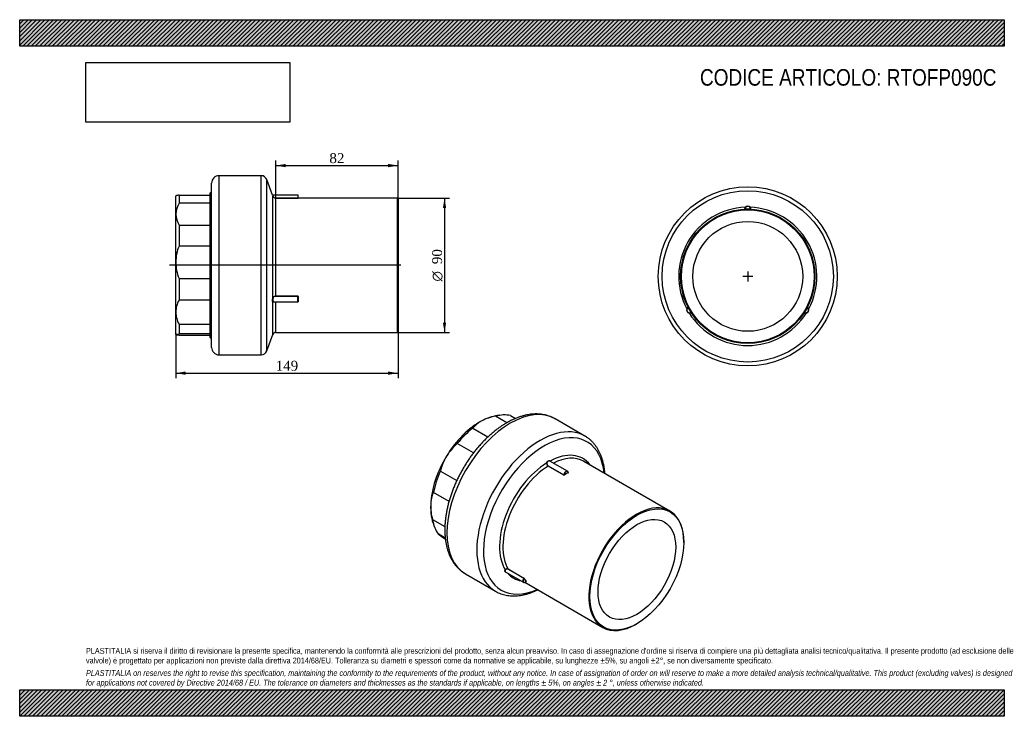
# Model space of a CAD drawing. Header units: millimetres. Extents: x 0 to 660, y 0 to 467.
import ezdxf
from ezdxf.enums import TextEntityAlignment as Align
from ezdxf.lldxf.tags import DXFTag

# ---------------------------------------------------------------- set-up
doc = ezdxf.new("R2010")
doc.units = ezdxf.units.MM
doc.header["$LTSCALE"] = 2.222222
for name, color, linetype in [('Default', 7, 'Continuous'), ('DV3_Default', 7, 'Continuous'), ('IOF090C', 7, 'Continuous'), ('PARTE_PE_090', 7, 'Continuous')]:
    doc.layers.add(name, color=color, linetype=linetype)
doc.styles.add('SEACAD_Solid_Edge_ANSI1_Symbols', font='semeca1.ttf')
doc.styles.add('SEACAD_Times_New_Roman', font='times.ttf')
tags = doc.linetypes.add('CENTER2', pattern=[28.575, 19.05, -3.175, 3.175, -3.175]).pattern_tags.tags
tags[10:11] = [DXFTag(74, 4), DXFTag(75, 0), DXFTag(340, '0'), DXFTag(46, 0.0), DXFTag(50, 0.0), DXFTag(44, 0.0), DXFTag(45, 0.0)]
tags[8:9] = [DXFTag(74, 4), DXFTag(75, 0), DXFTag(340, '0'), DXFTag(46, 0.0), DXFTag(50, 0.0), DXFTag(44, 0.0), DXFTag(45, 0.0)]
tags[6:7] = [DXFTag(74, 4), DXFTag(75, 0), DXFTag(340, '0'), DXFTag(46, 0.0), DXFTag(50, 0.0), DXFTag(44, 0.0), DXFTag(45, 0.0)]
tags[4:5] = [DXFTag(74, 4), DXFTag(75, 0), DXFTag(340, '0'), DXFTag(46, 0.0), DXFTag(50, 0.0), DXFTag(44, 0.0), DXFTag(45, 0.0)]
doc.dimstyles.new('ANSImm', dxfattribs={"dimtxt": 6.666667, "dimasz": 6.666667, "dimexe": 3.333333, "dimexo": 0, "dimgap": 1.666667, "dimtad": 1, "dimdsep": 46, "dimtxsty": 'SEACAD_Times_New_Roman', "dimblk1": '_SE_FILLED', "dimblk2": '_SE_FILLED', "dimsah": 1, "dimcen": 3.333333, "dimazin": 0, "dimtfac": 0.85, "dimtdec": 3, "dimtofl": 0, "dimtmove": 0, "dimatfit": 3, "dimfxl": 1, "dimarcsym": 0})
picture_1 = doc.add_image_def('image1.jpg', size_in_pixel=(4302, 1260))

# ---------------------------------------------------------------- blocks, each defined once
blk = doc.blocks.new('SEANNOT_GROUP')
at = {"layer": 'Default', "color": 7, "linetype": 'CENTER2'}
for p, q in [((488.04, 298.05), (488.04, 291.38)), ((491.37, 294.71), (484.7, 294.71))]:
    blk.add_line(p, q, dxfattribs=at)
blk = doc.blocks.new('SEANNOT_GROUP1')
at = {"layer": 'Default', "color": 7, "linetype": 'CENTER2'}
for p, q in [((488.04, 298.05), (488.04, 291.38)), ((491.37, 294.71), (484.7, 294.71))]:
    blk.add_line(p, q, dxfattribs=at)
blk = doc.blocks.new('SE')
at = {"layer": 'IOF090C', "color": 7, "linetype": 'Continuous'}
for p, q in [((326.58, 196.69), (318.98, 201.08)), ((321.92, 201.66), (320.08, 201.41)), ((328.93, 201.47), (332.31, 199.52)), ((303.64, 193), (313.83, 187.12)), ((304.19, 176.43), (293.32, 182.7)), ((282, 164.19), (292.95, 157.87)), ((287.79, 144), (277.36, 150.02)), ((276.69, 131.93), (285.02, 127.12)), ((277.63, 127.88), (278.33, 126.16)), ((285.25, 119.4), (280.45, 122.18))]:
    blk.add_line(p, q, dxfattribs=at)
for centre, radius, start, end in [((325.92, 165.86), 35.9, 101.15476, 116.72447), ((318.31, 181.01), 18.94, 116.75778, 140.73058), ((316.43, 155.58), 35.63, 130.43292, 148.24715), ((316.09, 156.22), 35.01, 148.85313, 166.84024), ((296.68, 141.31), 21.19, 155.72974, 178.52285), ((312.09, 141.23), 36.6, 179.01444, 194.72136), ((313.97, 164.44), 53.95, 231.58468, 236.38436), ((465.57, 387.68), 323.79, 235.91349, 236.16308)]:
    blk.add_arc(centre, radius, start, end, dxfattribs=at)
for centre, major_axis, start_param, end_param in [((308.34, 159.17), (-23.25, -40.27), 3.562127, 3.883358), ((309.87, 158.28), (23.88, 41.35), 0.185683, 0.512448), ((308.34, 159.17), (23.25, 40.27), 0.741765, 1.527163), ((309.87, 158.28), (23.88, 41.35), 0.971081, 1.297847), ((308.34, 159.17), (-23.25, -40.27), 4.668756, 5.454154), ((309.87, 158.28), (-23.88, -41.35), 4.898072, 5.224837), ((308.34, 159.17), (-23.25, -40.27), 5.454154, 5.862651), ((309.87, 158.28), (-23.88, -41.35), 5.68347, 6.010236)]:
    blk.add_ellipse(centre, major_axis=major_axis, ratio=0.57735, start_param=start_param, end_param=end_param, dxfattribs=at)
at = {"layer": 'PARTE_PE_090', "color": 7, "linetype": 'Continuous'}
for p, q in [((378.83, 187.75), (358.85, 199.29)), ((364.78, 161.58), (354.24, 167.66)), ((354.31, 167.78), (364.84, 161.69)), ((367.26, 164.17), (355.43, 170.99)), ((435.85, 137.51), (378.22, 170.78)), ((367.67, 163.33), (367.74, 163.29)), ((445.17, 116.5), (445.17, 116.91)), ((298.85, 95.36), (318.83, 83.83)), ((325.77, 96.66), (337.73, 89.75)), ((337.96, 92.42), (327.43, 98.5)), ((327.45, 98.62), (337.99, 92.54)), ((338.55, 89.76), (390.85, 59.57)), ((413.35, 61.8), (413.7, 62))]:
    blk.add_line(p, q, dxfattribs=at)
for centre, radius, start, end in [((355.13, 169.34), 1.9, 169.03331, 242.13001), ((364.91, 161.85), 0.302, 243.51342, 299.46285), ((364.9, 161.82), 0.141, 244.109, 305.00077), ((326.72, 97.38), 1.44, 59.50356, 148.4884), ((326.73, 97.37), 1.33, 58.16419, 147.85982), ((337.83, 92.19), 0.266, 28.56905, 59.33122), ((337.64, 91.95), 0.682, 35.70388, 59.4006)]:
    blk.add_arc(centre, radius, start, end, dxfattribs=at)
for centre, major_axis, ratio, start_param, end_param in [((328.85, 147.33), (-30, -51.96), 0.57735, 3.141593, 6.283185), ((348.83, 135.79), (-30, -51.96), 0.57735, 3.140772, 6.283185), ((351.48, 134.26), (-28.7, -49.71), 0.57735, 2.471957, 6.283185), ((354.39, 132.58), (-23.15, -40.1), 0.57735, 2.903815, 3.892348), ((355.72, 131.81), (-22.5, -38.97), 0.57735, 3.149889, 3.863037), ((354.39, 132.58), (-23.15, -40.1), 0.57735, 3.961634, 5.986743), ((355.72, 131.81), (-22.5, -38.97), 0.57735, 3.973522, 5.974854), ((353.33, 169.7), (-0.0968, 0.0253), 0.087064, 0.851255, 2.18595), ((354.24, 167.74), (-0.05, -0.0866), 0.57735, 0.83193, 2.310631), ((355.6, 171.01), (0.0588, 0.0809), 0.630811, 1.895823, 2.826631), ((355.72, 131.81), (-22.5, -38.97), 0.57735, 3.141593, 3.149889), ((364.77, 161.66), (-0.05, -0.0866), 0.57735, 0.83193, 2.310631), ((366.26, 162.44), (-1, -1.73), 0.57735, 2.401758, 5.452224), ((366.33, 162.4), (-0.95, -1.65), 0.57735, 2.411247, 5.442734), ((366.33, 125.69), (22.55, 39.06), 0.57735, 0.743321, 0.827475), ((365.06, 161.67), (-0.0531, 0.0848), 0.552553, 0.765226, 2.336023), ((366.4, 125.65), (22.5, 38.97), 0.57735, 0.743321, 0.827475), ((367.74, 163.21), (-0.0467, 0.0884), 0.601125, 0.807341, 2.378137), ((367.74, 163.37), (0.05, 0.0866), 0.57735, 3.321803, 3.880459), ((413.35, 98.54), (-22.5, -38.97), 0.57735, 2.356194, 6.283185), ((325.53, 98.07), (-0.0877, 0.048), 0.488116, 4.151467, 5.486162), ((354.39, 132.58), (23.15, 40.1), 0.57735, 2.946423, 3.336762), ((327.39, 98.55), (-0.05, -0.0866), 0.57735, 1.35456, 2.833262), ((338.73, 91.48), (1, 1.73), 0.57735, 1.35456, 4.405026), ((337.93, 92.47), (-0.05, -0.0866), 0.57735, 1.35456, 2.833262), ((338.8, 91.44), (0.95, 1.65), 0.57735, 1.36405, 4.395537), ((338.13, 92.28), (-0.0853, -0.0522), 0.779088, 3.541906, 5.112703), ((366.33, 125.69), (-22.55, -39.06), 0.57735, -0.303877, -0.219722), ((366.4, 125.65), (-22.5, -38.97), 0.57735, -0.303877, -0.219722), ((339.47, 90.37), (-0.0779, -0.0627), 0.796866, 3.440592, 5.011388), ((348.83, 135.79), (-30, -51.96), 0.57735, 0, 0.000221), ((351.48, 134.26), (-28.7, -49.71), 0.57735, 0, 0.669635), ((413.35, 98.54), (-22.5, -38.97), 0.57735, 0, 0.785398)]:
    blk.add_ellipse(centre, major_axis=major_axis, ratio=ratio, start_param=start_param, end_param=end_param, dxfattribs=at)
for major_axis in [(22.25, 38.54), (-18.4, -31.87)]:
    blk.add_ellipse((413.7, 98.34), major_axis=major_axis, ratio=0.57735, dxfattribs=at)
for points, knots in [([(358.82, 199.29), (358.33, 199.57), (357.42, 200.08), (355.8, 200.79), (354.07, 201.4), (352.26, 201.89), (350.41, 202.25), (348.5, 202.47), (346.55, 202.56), (344.55, 202.51), (342.51, 202.32), (340.43, 202), (338.33, 201.55), (336.2, 200.96), (334.05, 200.23), (331.89, 199.37), (329.74, 198.39), (327.84, 197.41), (326.8, 196.82), (326.35, 196.56)], [0, 0, 0, 0, 0.049043, 0.10765, 0.166322, 0.225192, 0.284378, 0.343976, 0.404056, 0.464656, 0.525782, 0.587413, 0.649499, 0.711976, 0.77477, 0.837804, 0.901008, 0.964319, 1, 1, 1, 1]), ([(326.35, 196.56), (325.93, 196.32), (324.9, 195.71), (323.05, 194.53), (320.93, 193.06), (318.83, 191.46), (316.75, 189.77), (314.7, 187.97), (312.7, 186.08), (310.73, 184.09), (308.8, 182.02), (306.93, 179.87), (305.11, 177.65), (303.34, 175.35), (301.64, 172.98), (300, 170.56), (298.42, 168.09), (296.92, 165.56), (295.49, 162.99), (294.14, 160.39), (292.88, 157.75), (291.69, 155.09), (290.6, 152.41), (289.59, 149.72), (288.68, 147.02), (287.86, 144.32), (287.13, 141.63), (286.51, 138.94), (285.99, 136.28), (285.57, 133.63), (285.26, 131.02), (285.05, 128.43), (284.95, 125.89), (284.96, 123.4), (285.08, 120.96), (285.31, 118.58), (285.65, 116.26), (286.11, 114.02), (286.67, 111.85), (287.35, 109.78), (288.14, 107.79), (289.03, 105.91), (290.02, 104.13), (291.11, 102.46), (292.3, 100.91), (293.57, 99.48), (294.94, 98.17), (296.37, 96.99), (297.71, 96.04), (298.5, 95.58), (298.86, 95.38)], [0, 0, 0, 0, 0.011423, 0.032895, 0.054352, 0.075795, 0.097221, 0.118626, 0.140012, 0.161377, 0.182724, 0.204053, 0.225367, 0.246669, 0.267959, 0.289242, 0.310519, 0.331794, 0.353068, 0.374344, 0.395625, 0.416913, 0.43821, 0.45952, 0.480844, 0.502187, 0.523549, 0.544933, 0.566341, 0.587774, 0.609232, 0.630716, 0.652223, 0.67375, 0.69529, 0.716832, 0.738361, 0.759857, 0.7813, 0.802662, 0.823916, 0.845034, 0.865991, 0.886767, 0.907354, 0.927753, 0.947977, 0.968051, 0.988009, 1, 1, 1, 1]), ([(392.28, 162.67), (392.27, 162.73), (392.21, 163.59), (392.04, 165.21), (391.69, 167.49), (391.22, 169.7), (390.65, 171.83), (389.97, 173.87), (389.19, 175.81), (388.3, 177.66), (387.31, 179.4), (386.23, 181.03), (385.05, 182.54), (383.78, 183.93), (382.43, 185.21), (381.01, 186.35), (379.78, 187.2), (379.08, 187.59), (378.85, 187.72)], [0.7741616, 0.7741616, 0.7741616, 0.7741616, 0.775346, 0.7913476, 0.8073411, 0.8233156, 0.8392575, 0.855151, 0.8709788, 0.8867231, 0.9023678, 0.9179003, 0.9333136, 0.9486079, 0.9637914, 0.9788802, 0.9938968, 1, 1, 1, 1]), ([(353.26, 169.71), (353.3, 169.86), (353.35, 170), (353.47, 170.28), (353.54, 170.4), (353.71, 170.64), (353.8, 170.75), (353.99, 170.94), (354.1, 171.02), (354.32, 171.14), (354.43, 171.19), (354.66, 171.25), (354.77, 171.26), (355, 171.25), (355.11, 171.22), (355.33, 171.14), (355.43, 171.09), (355.53, 171.02)], [0, 0, 0, 0, 0.125, 0.125, 0.25, 0.25, 0.375, 0.375, 0.5, 0.5, 0.625, 0.625, 0.75, 0.75, 0.875, 0.875, 1, 1, 1, 1]), ([(353.38, 169.68), (353.36, 169.58), (353.34, 169.48), (353.33, 169.28), (353.34, 169.18), (353.37, 168.99), (353.39, 168.89), (353.46, 168.71), (353.5, 168.62), (353.65, 168.37), (353.77, 168.22), (354.03, 167.97), (354.17, 167.86), (354.31, 167.78)], [0, 0, 0, 0, 0.125, 0.125, 0.25, 0.25, 0.375, 0.375, 0.5, 0.5, 0.75, 0.75, 1, 1, 1, 1]), ([(355.43, 171), (355.37, 171.03), (355.31, 171.06), (355.14, 171.12), (355.03, 171.14), (354.71, 171.16), (354.48, 171.11), (354.17, 170.93), (354.07, 170.85), (353.88, 170.67), (353.8, 170.57), (353.64, 170.34), (353.58, 170.22), (353.46, 169.96), (353.42, 169.82), (353.38, 169.68)], [0.0486291, 0.0486291, 0.0486291, 0.0486291, 0.125, 0.125, 0.25, 0.25, 0.5, 0.5, 0.625, 0.625, 0.75, 0.75, 0.875, 0.875, 1, 1, 1, 1]), ([(367.67, 163.33), (367.68, 163.32), (367.68, 163.32), (367.69, 163.31), (367.69, 163.31), (367.7, 163.3), (367.7, 163.29), (367.7, 163.29), (367.7, 163.29), (367.7, 163.29)], [0, 0, 0, 0, 0.2125168, 0.2125168, 0.2125168, 0.4255011, 0.4255011, 0.4255011, 0.4803228, 0.4803228, 0.4803228, 0.4803228]), ([(367.7, 163.29), (367.7, 163.29), (367.7, 163.28), (367.69, 163.28), (367.69, 163.27), (367.69, 163.27), (367.68, 163.26), (367.68, 163.26), (367.67, 163.26), (367.67, 163.26)], [0.4803228, 0.4803228, 0.4803228, 0.4803228, 0.6396998, 0.6396998, 0.6396998, 0.855657, 0.855657, 0.855657, 1, 1, 1, 1]), ([(367.74, 163.13), (367.77, 163.15), (367.79, 163.18), (367.79, 163.24), (367.77, 163.27), (367.74, 163.29)], [0, 0, 0, 0, 0.5, 0.5, 1, 1, 1, 1]), ([(325.97, 96.52), (325.94, 96.53), (325.92, 96.53), (325.79, 96.57), (325.7, 96.61), (325.53, 96.72), (325.46, 96.79), (325.36, 96.95), (325.32, 97.03), (325.27, 97.23), (325.26, 97.33), (325.28, 97.55), (325.3, 97.66), (325.37, 97.9), (325.42, 98.01), (325.49, 98.13)], [0.2222389, 0.2222389, 0.2222389, 0.2222389, 0.25, 0.25, 0.375, 0.375, 0.5, 0.5, 0.625, 0.625, 0.75, 0.75, 0.875, 0.875, 1, 1, 1, 1]), ([(325.6, 98.08), (325.54, 97.97), (325.49, 97.86), (325.41, 97.64), (325.39, 97.53), (325.37, 97.22), (325.41, 97.03), (325.57, 96.81), (325.64, 96.74), (325.73, 96.68), (325.74, 96.67), (325.76, 96.66)], [0, 0, 0, 0, 0.125, 0.125, 0.25, 0.25, 0.5, 0.5, 0.625, 0.625, 0.6490424, 0.6490424, 0.6490424, 0.6490424]), ([(339.39, 90.4), (339.4, 90.4), (339.4, 90.39), (339.41, 90.39), (339.41, 90.39), (339.41, 90.39), (339.42, 90.39), (339.42, 90.39), (339.42, 90.39), (339.42, 90.39)], [0.1823811, 0.1823811, 0.1823811, 0.1823811, 0.3501212, 0.3501212, 0.3501212, 0.5655724, 0.5655724, 0.5655724, 0.5887579, 0.5887579, 0.5887579, 0.5887579]), ([(339.42, 90.39), (339.43, 90.4), (339.44, 90.41), (339.47, 90.42), (339.49, 90.42), (339.49, 90.42), (339.5, 90.42), (339.5, 90.42)], [0, 0, 0, 0, 0.1733869, 0.309778, 0.4203633, 0.5098148, 0.5880059, 0.5880059, 0.5880059, 0.5880059]), ([(339.47, 90.43), (339.51, 90.41), (339.53, 90.4), (339.56, 90.41), (339.55, 90.42), (339.53, 90.45)], [0, 0, 0, 0, 0.5, 0.5, 1, 1, 1, 1]), ([(318.84, 83.84), (318.96, 83.76), (319.55, 83.4), (320.79, 82.8), (322.45, 82.12), (324.2, 81.56), (325.99, 81.14), (327.85, 80.84), (329.75, 80.68), (331.71, 80.66), (333.7, 80.76), (335.74, 81.01), (337.81, 81.39), (339.9, 81.9), (342.02, 82.55), (344.15, 83.33), (345.9, 84.08), (346.94, 84.56), (347.26, 84.72)], [0, 0, 0, 0, 0.0031737, 0.0181336, 0.0330925, 0.0480787, 0.0631207, 0.0782428, 0.0934634, 0.1087936, 0.124237, 0.1397906, 0.1554451, 0.1711872, 0.1870012, 0.202871, 0.218781, 0.2259548, 0.2259548, 0.2259548, 0.2259548])]:
    blk.add_open_spline(points, degree=3, knots=knots, dxfattribs=at)
blk.add_open_spline([(355.53, 171.02), (355.59, 170.96), (355.66, 170.91), (355.73, 170.84)], degree=3, dxfattribs=at)
blk = doc.blocks.new('SE1')
at = {"layer": 'PARTE_PE_090', "color": 7, "linetype": 'Continuous'}
for p, q in [((486.14, 339.77), (486.14, 339.67)), ((489.93, 339.77), (489.93, 339.67)), ((448.07, 273.83), (448.15, 273.87)), ((528.01, 273.83), (527.92, 273.87)), ((449.96, 270.54), (450.05, 270.59)), ((526.11, 270.54), (526.03, 270.59))]:
    blk.add_line(p, q, dxfattribs=at)
for radius in [60, 57.39, 45, 44.5, 36.8]:
    blk.add_circle((488.04, 294.71), radius, dxfattribs=at)
for centre, radius, start, end in [((488.04, 294.71), 46.3, 91.98489, 208.01511), ((488.21, 339.58), 2.27, 141.56062, 177.85657), ((485.94, 339.76), 0.1, 272.66607, 357.38941), ((488.04, 339.67), 2, 2.61059, 177.38941), ((488.04, 339.67), 1.9, 3.1543, 176.8457), ((488.04, 294.71), 45.1, 87.58915, 92.41085), ((488.04, 339.64), 2.1, 40.12722, 139.87278), ((488.04, 294.71), 46.3, 331.98489, 88.01511), ((487.87, 339.58), 2.27, 2.14947, 38.43334), ((491.51, 351.18), 11.51, 262.14557, 262.65167), ((490.14, 339.76), 0.1, 182.61059, 267.33393), ((449.13, 272.25), 2.1, 160.12722, 259.87278), ((449.1, 272.24), 2, 122.61059, 297.38941), ((449.27, 272.13), 2.27, 122.14947, 158.43334), ((449.1, 272.24), 1.9, 123.1543, 296.8457), ((447.97, 274), 0.1, 302.61059, 27.33393), ((437.4, 269.49), 11.51, 22.14557, 22.65167), ((488.04, 294.71), 45.1, 207.58915, 212.41085), ((526.97, 272.24), 2, 242.61059, 57.38941), ((526.97, 272.24), 1.9, 243.1543, 56.8457), ((488.04, 294.71), 45.1, 327.58915, 332.41085), ((526.94, 272.25), 2.1, 280.12722, 19.87278), ((528.1, 274), 0.1, 152.66607, 237.38941), ((526.81, 272.13), 2.27, 21.56062, 57.85657), ((449.1, 272.43), 2.27, 261.56062, 297.85657), ((488.04, 294.71), 46.3, 211.98489, 328.01511), ((440.87, 263.47), 11.52, 37.34852, 37.85424), ((450.07, 270.37), 0.1, 32.66607, 117.38941), ((526, 270.37), 0.1, 62.61059, 147.33393), ((526.98, 272.43), 2.27, 242.14947, 278.43334)]:
    blk.add_arc(centre, radius, start, end, dxfattribs=at)
for centre, major_axis, start_param, end_param in [((486.43, 341.02), (-0.0764, 0.0645), 1.806898, 3.141593), ((489.64, 341.02), (0.0764, 0.0645), 3.141593, 4.476287), ((447.13, 272.95), (-0.0941, 0.0339), 3.141593, 4.476287), ((528.95, 272.95), (0.0941, 0.0339), 1.806898, 3.141593), ((448.73, 270.17), (-0.0176, -0.0984), 1.806898, 3.141593), ((527.34, 270.17), (0.0176, -0.0984), 3.141593, 4.476287)]:
    blk.add_ellipse(centre, major_axis=major_axis, ratio=0.265858, start_param=start_param, end_param=end_param, dxfattribs=at)
for points, knots in [([(486.04, 339.76), (486.04, 339.76), (486.04, 339.76), (486.04, 339.76), (486.04, 339.76), (486.05, 339.76), (486.05, 339.76), (486.06, 339.76), (486.07, 339.76), (486.08, 339.76), (486.09, 339.77), (486.1, 339.77), (486.11, 339.77), (486.12, 339.77), (486.13, 339.77), (486.14, 339.77)], [0, 0, 0, 0, 0.136346, 0.136346, 0.136346, 0.350121, 0.350121, 0.350121, 0.565572, 0.565572, 0.565572, 0.782433, 0.782433, 0.782433, 1, 1, 1, 1]), ([(528.05, 273.92), (528.05, 273.92), (528.05, 273.92), (528.05, 273.92), (528.05, 273.92), (528.04, 273.91), (528.04, 273.91), (528.04, 273.9), (528.04, 273.89), (528.03, 273.89), (528.03, 273.88), (528.03, 273.87), (528.02, 273.86), (528.02, 273.85), (528.01, 273.84), (528.01, 273.83)], [0, 0, 0, 0, 0.136346, 0.136346, 0.136346, 0.350121, 0.350121, 0.350121, 0.565572, 0.565572, 0.565572, 0.782433, 0.782433, 0.782433, 1, 1, 1, 1]), ([(526.05, 270.46), (526.05, 270.46), (526.05, 270.46), (526.05, 270.46), (526.06, 270.47), (526.06, 270.47), (526.06, 270.48), (526.07, 270.48), (526.07, 270.49), (526.08, 270.5), (526.08, 270.5), (526.09, 270.51), (526.1, 270.52), (526.1, 270.53), (526.11, 270.53), (526.11, 270.54)], [0, 0, 0, 0, 0.212517, 0.212517, 0.212517, 0.425501, 0.425501, 0.425501, 0.6397, 0.6397, 0.6397, 0.855657, 0.855657, 0.855657, 1, 1, 1, 1])]:
    blk.add_open_spline(points, degree=3, knots=knots, dxfattribs=at)
blk = doc.blocks.new('SE2')
at = {"layer": 'DV3_Default', "color": 7, "linetype": 'CENTER2'}
blk.add_line((255.39, 302.15), (100.45, 302.15), dxfattribs=at)
at = {"layer": 'IOF090C', "color": 7, "linetype": 'Continuous'}
for p, q in [((127.64, 253.65), (127.64, 350.65)), ((128.64, 350.65), (127.64, 350.65)), ((104.72, 348.69), (104.64, 348.65)), ((104.64, 336.43), (104.64, 348.65)), ((106.8, 349.07), (127.64, 349.07)), ((106.8, 349.07), (106.8, 343.76)), ((127.64, 343.76), (106.8, 343.76)), ((104.64, 304.17), (104.64, 336.43)), ((106.8, 329.1), (127.64, 329.1)), ((106.8, 329.1), (106.8, 315.02)), ((127.64, 315.02), (106.8, 315.02)), ((104.64, 270.73), (104.64, 304.17)), ((106.8, 293.33), (127.64, 293.33)), ((106.8, 293.33), (106.8, 278.73)), ((127.64, 278.73), (106.8, 278.73)), ((104.64, 255.69), (104.64, 270.73)), ((106.8, 262.73), (106.8, 256.16)), ((106.8, 262.73), (127.64, 262.73)), ((104.64, 255.69), (104.64, 255.65)), ((104.64, 255.65), (104.72, 255.6)), ((127.64, 256.16), (106.8, 256.16)), ((106.8, 255.22), (127.64, 255.22)), ((127.64, 253.65), (128.64, 253.65))]:
    blk.add_line(p, q, dxfattribs=at)
for centre, radius, start, end in [((119.12, 336.14), 14.48, 148.24455, 178.85685), ((119.34, 336.78), 14.71, 181.38477, 211.51383), ((134.01, 303.95), 29.37, 157.8586, 179.55913), ((134.27, 304.45), 29.63, 180.53763, 202.04464), ((121.51, 270.46), 16.88, 150.64383, 179.07852), ((121.74, 271.06), 17.11, 181.11834, 209.15932)]:
    blk.add_arc(centre, radius, start, end, dxfattribs=at)
for points, knots in [([(106.8, 349.07), (106.46, 349.04), (106.16, 349), (105.75, 348.94), (105.63, 348.92), (105.4, 348.88), (105.29, 348.86), (104.97, 348.79), (104.8, 348.74), (104.71, 348.69)], [0, 0, 0, 0, 0.25, 0.25, 0.375, 0.375, 0.5, 0.5, 0.8172808, 0.8172808, 0.8172808, 0.8172808]), ([(104.64, 255.69), (104.64, 255.73), (104.69, 255.77), (104.88, 255.85), (105.02, 255.89), (105.39, 255.97), (105.62, 256.01), (106.15, 256.09), (106.46, 256.12), (106.8, 256.16)], [0, 0, 0, 0, 0.25, 0.25, 0.5, 0.5, 0.75, 0.75, 1, 1, 1, 1]), ([(106.8, 255.22), (106.46, 255.25), (106.16, 255.29), (105.75, 255.35), (105.63, 255.37), (105.4, 255.41), (105.29, 255.43), (104.83, 255.53), (104.64, 255.61), (104.64, 255.69)], [0, 0, 0, 0, 0.25, 0.25, 0.375, 0.375, 0.5, 0.5, 1, 1, 1, 1])]:
    blk.add_open_spline(points, degree=3, knots=knots, dxfattribs=at)
at = {"layer": 'PARTE_PE_090', "color": 7, "linetype": 'Continuous'}
for p, q in [((128.64, 247.15), (128.64, 357.15)), ((133.64, 242.15), (133.64, 362.15)), ((161.89, 362.15), (133.64, 362.15)), ((161.89, 242.15), (161.89, 362.15)), ((165.64, 244.75), (165.64, 359.54)), ((169.51, 349.14), (165.64, 359.54)), ((186.54, 349.1), (169.6, 349.1)), ((169.76, 280.4), (169.76, 348.42)), ((171.64, 347.19), (186.54, 347.19)), ((171.64, 347.1), (171.64, 347.19)), ((186.54, 347.1), (171.64, 347.1)), ((171.64, 281.48), (171.64, 347.1)), ((186.54, 349.1), (186.54, 347.19)), ((186.54, 347.1), (186.54, 347.19)), ((186.64, 347.21), (186.64, 349)), ((186.74, 347.15), (186.74, 347.11)), ((253.14, 347.15), (186.74, 347.15)), ((253.14, 257.15), (253.14, 347.15)), ((253.64, 346.65), (253.14, 347.15)), ((253.64, 346.65), (253.64, 257.65)), ((169.76, 255.84), (169.76, 277.62)), ((170.01, 277.67), (186.54, 277.67)), ((171.64, 281.48), (186.54, 281.48)), ((171.64, 281.35), (171.64, 281.48)), ((186.54, 281.35), (171.64, 281.35)), ((171.64, 257.15), (171.64, 277.67)), ((186.54, 281.35), (186.54, 281.48)), ((186.54, 277.67), (186.54, 281.35)), ((186.64, 281.26), (186.64, 277.77)), ((186.74, 281.3), (186.74, 278.03)), ((253.14, 257.15), (253.64, 257.65)), ((165.64, 244.75), (169.76, 255.84)), ((171.64, 257.15), (253.14, 257.15)), ((133.64, 242.15), (161.89, 242.15))]:
    blk.add_line(p, q, dxfattribs=at)
for centre, radius, start, end in [((133.64, 357.15), 5, 90, 180), ((161.89, 358.15), 4, 20.40233, 90), ((322.52, 403.54), 162.4, 199.56198, 199.84142), ((169.59, 349.2), 0.1, 199.69219, 272.73995), ((171.64, 349.09), 1.99, 199.55826, 269.98598), ((171.61, 349.08), 1.88, 201.3316, 270.77693), ((186.54, 349), 0.1, 0, 90), ((186.59, 348.26), 1.16, 267.59785, 277.48551), ((186.74, 347.25), 0.1, 180, 270), ((186.54, 281.25), 0.0971, 1.81068, 91.71761), ((186.54, 277.77), 0.1, 270, 0), ((171.64, 255.15), 2, 90, 159.59767), ((133.64, 247.15), 5, 180, 270), ((161.89, 246.15), 4, 270, 339.59767)]:
    blk.add_arc(centre, radius, start, end, dxfattribs=at)
for centre, major_axis, ratio, start_param, end_param in [((169.86, 348.45), (-0.0941, -0.0339), 0.621698, 0.015416, 1.350111), ((186.74, 347.21), (-0.1, 0), 0.999115, 0, 1.570796), ((169.86, 280.38), (-0.096, 0.0281), 0.327201, 0.33174, 1.666435), ((169.86, 277.6), (-0.0539, -0.0842), 0.948899, 3.734644, 5.069339), ((186.74, 281.26), (-0.1, 0), 0.463128, 4.712389, 6.283185), ((186.74, 277.97), (-0.1, 0), 0.535987, 4.712389, 6.283185)]:
    blk.add_ellipse(centre, major_axis=major_axis, ratio=ratio, start_param=start_param, end_param=end_param, dxfattribs=at)
for points, knots in [([(169.59, 349.1), (169.59, 349.1), (169.6, 349.08), (169.62, 349.02), (169.64, 348.97), (169.68, 348.85), (169.71, 348.77), (169.78, 348.6), (169.82, 348.5), (169.86, 348.39)], [0.5008659, 0.5008659, 0.5008659, 0.5008659, 0.625, 0.625, 0.75, 0.75, 0.875, 0.875, 1, 1, 1, 1]), ([(186.54, 347.19), (186.55, 347.19), (186.55, 347.19), (186.56, 347.19), (186.57, 347.19), (186.58, 347.19), (186.59, 347.19), (186.6, 347.19), (186.61, 347.2), (186.62, 347.2), (186.62, 347.2), (186.63, 347.2), (186.63, 347.2), (186.64, 347.2), (186.64, 347.2), (186.64, 347.21)], [0, 0, 0, 0, 0.136346, 0.136346, 0.136346, 0.350121, 0.350121, 0.350121, 0.565572, 0.565572, 0.565572, 0.782433, 0.782433, 0.782433, 1, 1, 1, 1]), ([(169.76, 277.62), (169.72, 277.65), (169.68, 277.69), (169.62, 277.8), (169.59, 277.87), (169.54, 278.05), (169.53, 278.15), (169.5, 278.38), (169.5, 278.5), (169.5, 278.77), (169.5, 278.91), (169.53, 279.21), (169.54, 279.36), (169.59, 279.66), (169.62, 279.81), (169.69, 280.11), (169.72, 280.26), (169.76, 280.4)], [0, 0, 0, 0, 0.125, 0.125, 0.25, 0.25, 0.375, 0.375, 0.5, 0.5, 0.625, 0.625, 0.75, 0.75, 0.875, 0.875, 1, 1, 1, 1]), ([(169.86, 280.35), (169.82, 280.21), (169.78, 280.07), (169.71, 279.79), (169.68, 279.64), (169.62, 279.21), (169.59, 278.92), (169.59, 278.54), (169.6, 278.42), (169.62, 278.21), (169.64, 278.11), (169.68, 277.94), (169.71, 277.87), (169.78, 277.76), (169.82, 277.72), (169.86, 277.7)], [0, 0, 0, 0, 0.125, 0.125, 0.25, 0.25, 0.5, 0.5, 0.625, 0.625, 0.75, 0.75, 0.875, 0.875, 1, 1, 1, 1]), ([(169.76, 280.4), (169.82, 280.59), (169.91, 280.76), (170.14, 281.05), (170.28, 281.16), (170.62, 281.33), (170.81, 281.39), (171.22, 281.46), (171.42, 281.48), (171.64, 281.48)], [0, 0, 0, 0, 0.25, 0.25, 0.5, 0.5, 0.75, 0.75, 1, 1, 1, 1]), ([(170.29, 277.66), (170.26, 277.66), (170.24, 277.65), (170.15, 277.63), (170.08, 277.62), (169.96, 277.6), (169.91, 277.59), (169.83, 277.6), (169.79, 277.6), (169.76, 277.62)], [0.5844224, 0.5844224, 0.5844224, 0.5844224, 0.625, 0.625, 0.75, 0.75, 0.875, 0.875, 1, 1, 1, 1]), ([(171.64, 281.35), (171.44, 281.35), (171.24, 281.34), (170.86, 281.27), (170.68, 281.22), (170.36, 281.06), (170.22, 280.96), (169.99, 280.69), (169.91, 280.53), (169.86, 280.35)], [0, 0, 0, 0, 0.25, 0.25, 0.5, 0.5, 0.75, 0.75, 1, 1, 1, 1]), ([(169.86, 277.7), (169.89, 277.68), (169.92, 277.67), (169.97, 277.67), (169.99, 277.67), (170, 277.67)], [0, 0, 0, 0, 0.125, 0.125, 0.1639946, 0.1639946, 0.1639946, 0.1639946]), ([(186.74, 281.3), (186.74, 281.35), (186.72, 281.4), (186.64, 281.46), (186.59, 281.48), (186.54, 281.48)], [0, 0, 0, 0, 0.5, 0.5, 1, 1, 1, 1]), ([(186.64, 277.88), (186.65, 277.89), (186.67, 277.9), (186.72, 277.94), (186.74, 277.98), (186.74, 278.03)], [0.3338826, 0.3338826, 0.3338826, 0.3338826, 0.5, 0.5, 1, 1, 1, 1])]:
    blk.add_open_spline(points, degree=3, knots=knots, dxfattribs=at)
blk = doc.blocks.new('DMBLK5')
at = {"layer": 'Default', "linetype": 'Continuous'}
for points in [[(111.3, 228.76), (111.3, 230.98), (104.64, 229.87)], [(246.97, 228.76), (253.64, 229.87), (246.97, 230.98)]]:
    blk.add_hatch(color=7, dxfattribs=at).paths.add_polyline_path(points)
at = {"layer": 'Default', "color": 7, "linetype": 'Continuous'}
for p, q in [((253.64, 257.65), (253.64, 226.54)), ((104.64, 255.69), (104.64, 226.54)), ((104.64, 229.87), (253.64, 229.87))]:
    blk.add_line(p, q, dxfattribs=at)
at = {"layer": 'Default', "color": 7, "linetype": 'Continuous', "style": 'SEACAD_Times_New_Roman'}
blk.add_text('149', height=6.667, dxfattribs=at).set_placement((171.56, 238.21), align=Align.TOP_LEFT)
blk = doc.blocks.new('_SE_FILLED')
at = {"color": 0}
blk.add_line((0, 0), (-1, 0), dxfattribs=at)
blk.add_solid([(0, 0), (-1, -0.1665), (-1, 0.1665), (0, 0)], dxfattribs=at)
blk = doc.blocks.new('DMBLK6')
at = {"layer": 'Default', "linetype": 'Continuous'}
for points in [[(178.3, 370.05), (171.64, 368.94), (178.3, 367.83)], [(246.97, 370.05), (246.97, 367.83), (253.64, 368.94)]]:
    blk.add_hatch(color=7, dxfattribs=at).paths.add_polyline_path(points)
at = {"layer": 'Default', "color": 7, "linetype": 'Continuous'}
for p, q in [((171.64, 347.1), (171.64, 372.27)), ((253.64, 346.65), (253.64, 372.27)), ((171.64, 368.94), (253.64, 368.94))]:
    blk.add_line(p, q, dxfattribs=at)
at = {"layer": 'Default', "color": 7, "linetype": 'Continuous', "style": 'SEACAD_Times_New_Roman'}
blk.add_text('82', height=6.667, dxfattribs=at).set_placement((207.58, 377.27), align=Align.TOP_LEFT)
blk = doc.blocks.new('GDimGGroup')
at = {"layer": 'Default', "linetype": 'Continuous'}
for points in [[(285.89, 340.48), (284.78, 347.15), (283.67, 340.48)], [(285.89, 263.81), (283.67, 263.81), (284.78, 257.15)]]:
    blk.add_hatch(color=7, dxfattribs=at).paths.add_polyline_path(points)
at = {"layer": 'Default', "color": 7, "linetype": 'Continuous'}
for p, q in [((253.14, 347.15), (288.11, 347.15)), ((284.78, 347.15), (284.78, 257.15)), ((253.14, 257.15), (288.11, 257.15))]:
    blk.add_line(p, q, dxfattribs=at)
for s, height, style, p in [('90', 6.667, 'SEACAD_Times_New_Roman', (276.44, 302.89)), ('O', 6.67, 'SEACAD_Solid_Edge_ANSI1_Symbols', (276.44, 291.29))]:
    blk.add_text(s, height=height, rotation=90, dxfattribs=dict(at, style=style)).set_placement(p, align=Align.TOP_LEFT)

msp = doc.modelspace()

# ---------------------------------------------------------------- hatches: boundary and pattern name
at = {"layer": 'Default', "linetype": 'Continuous'}
h = msp.add_hatch(dxfattribs=at)
h.set_pattern_fill('LINE', scale=0.62992, angle=45, style=0)
h.paths.add_polyline_path([(660, 448.889), (660, 466.667), (0, 466.667), (0, 448.889)])
for points in [[(660, 448.889), (660, 466.667), (0, 466.667), (0, 448.889)], [(660, 0), (660, 17.778), (0, 17.778), (0, 0)]]:
    msp.add_hatch(color=7, dxfattribs=at).paths.add_polyline_path(points)
h = msp.add_hatch(dxfattribs=at)
h.set_pattern_fill('LINE', scale=0.62992, angle=45, style=0)
h.paths.add_polyline_path([(660, 0), (660, 17.778), (0, 17.778), (0, 0)])

# ---------------------------------------------------------------- linework, layer by layer
at = {"layer": 'Default', "color": 7, "linetype": 'Continuous'}
for p, q in [((0, 466.667), (660, 466.667)), ((0, 448.889), (0, 466.667)), ((660, 466.667), (660, 448.889)), ((660, 448.889), (0, 448.889)), ((0, 17.778), (660, 17.778)), ((0, 0), (0, 17.778)), ((660, 17.778), (660, 0)), ((660, 0), (0, 0))]:
    msp.add_line(p, q, dxfattribs=at)

# ---------------------------------------------------------------- block references
at = {"layer": 'Default'}
for name in ['SE2', 'SE1', 'GDimGGroup', 'SEANNOT_GROUP', 'SEANNOT_GROUP1', 'SE']:
    msp.add_blockref(name, (0, 0), dxfattribs=at)

# ---------------------------------------------------------------- texts
at = {"layer": 'Default', "attachment_point": 1}
for s, insert, char_height, width in [('{\\fArial Narrow|b0||i0||c0|p34;\\C7;\\H11.11111111;\\W1.;CODICE ARTICOLO: RTOFP090C}', (456.012, 433.581), 11.11111, 203.58335), ("{\\fArial Narrow|b0||i0||c0|p34;\\C7;\\H3.888888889;\\W1.;PLASTITALIA si riserva il diritto di revisionare la presente specifica, mantenendo la conformità alle prescrizioni del prodotto, senza alcun preavviso. In caso di assegnazione d'ordine si riserva di compiere una più dettagliata analisi tecnico/qualitativa. Il presente prodotto (ad esclusione delle \\P}{\\fArial Narrow|b0||i0||c0|p34;\\C7;\\H3.888888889;\\W1.;valvole) è progettato per applicazioni non previste dalla direttiva 2014/68/EU. Tolleranza su diametri e spessori come da normative se applicabile, su lunghezze ±5%, su angoli ±2°, se non diversamente specificato.\\P}{\\fArial Narrow|b0||i0||c0|p34;\\C7;\\H1.111111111;\\W1.;   \\P}{\\fArial Narrow|b0||i1||c0|p34;\\C7;\\H3.888888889;\\W1.;PLASTITALIA on reserves the right to revise this specification, maintaining the conformity to the requirements of the product, without any notice. In case of assignation of order on will reserve to make a more detailed analysis technical/qualitative. This product (excluding valves) is designed \\P}{\\fArial Narrow|b0||i1||c0|p34;\\C7;\\H3.888888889;\\W1.;for applications not covered by Directive 2014/68 / EU. The tolerance on diameters and thicknesses as the standards if applicable, on lengths ± 5%, on angles ± 2 °, unless otherwise indicated.\\P}", (44.444, 45.783), 3.888889, 571.11111)]:
    msp.add_mtext(s, dxfattribs=dict(at, insert=insert, char_height=char_height, width=width))

# ---------------------------------------------------------------- dimensions: what is measured, and where the dimension line sits
at = {"layer": 'Default', "color": 7, "linetype": 'Continuous'}
dim = msp.add_linear_dim(base=(253.638, 368.941), p1=(171.638, 347.096), p2=(253.638, 346.645), text='\\A1;<>', dimstyle='ANSImm', override={"dimdec": 0}, dxfattribs=at)
dim.commit()
dim.dimension.update_dxf_attribs({"geometry": 'DMBLK6', "text_midpoint": (212.638, 368.941), "dimtype": 160})
dim = msp.add_linear_dim(base=(253.638, 229.872), p1=(104.638, 270.73), p2=(253.638, 257.645), text='\\A1;<>', dimstyle='ANSImm', dxfattribs=at)
dim.commit()
dim.dimension.update_dxf_attribs({"geometry": 'DMBLK5', "text_midpoint": (179.138, 229.872), "dimtype": 160})

# ---------------------------------------------------------------- pictures from other files: only their frames are drawn
image = msp.add_image(picture_1, insert=(44.444, 398.007), size_in_units=(136.571, 40))
image.dxf.flags = 7

doc.saveas('drawing.dxf')
